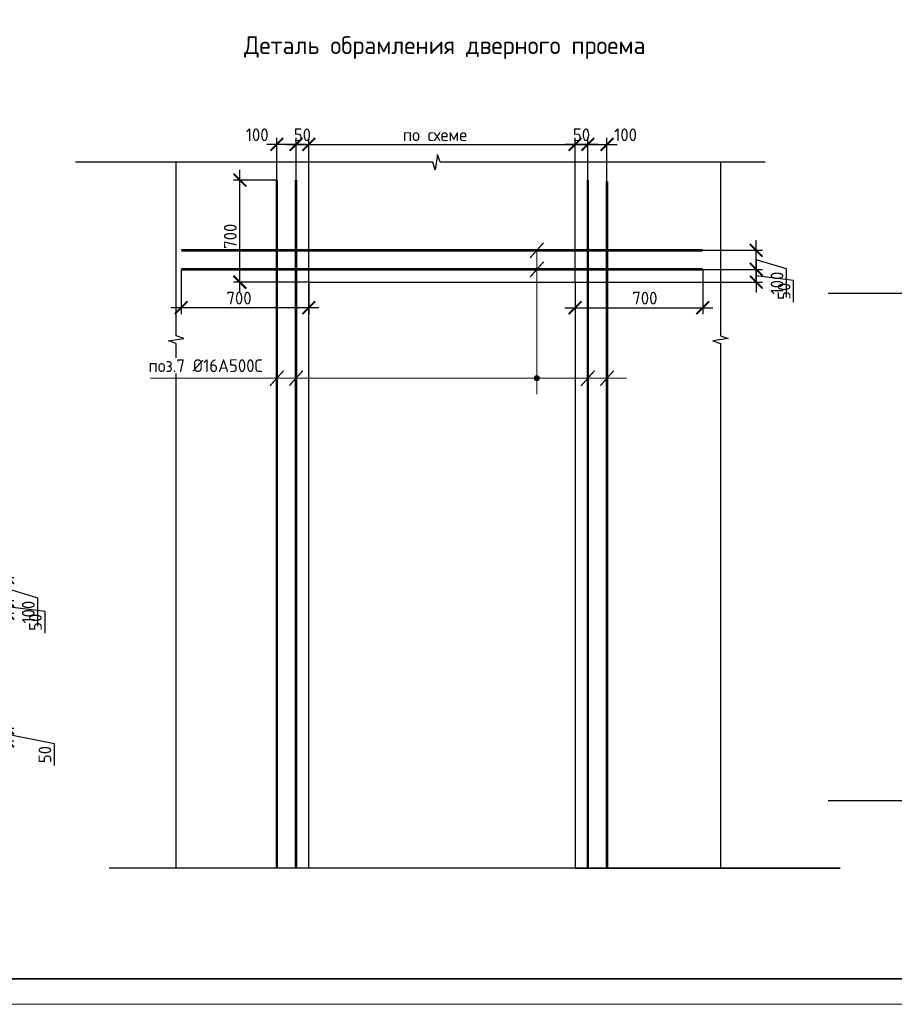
# Model space of a CAD drawing. Header units: millimetres. Extents: x 247266 to 730847, y -636031 to 10052.
# Tile 170 of 256: x 550922 to 568062, y -281741 to -262452. Entities that reach past the tile are written whole.
import ezdxf

# ---------------------------------------------------------------- set-up
doc = ezdxf.new("R2010")
doc.units = ezdxf.units.MM
for name, color, linetype, lineweight in [('Арматура', 7, 'Continuous', 40), ('Выноски', 7, 'Continuous', 20), ('подоснова', 7, 'Continuous', 5), ('размер', 7, 'Continuous', 25), ('ТОНКИЕ', 7, 'Continuous', 9), ('Узлы', 7, 'Continuous', 0)]:
    doc.layers.add(name, color=color, linetype=linetype, lineweight=lineweight)
doc.layers.add('РАЗМЕРЫ', color=7, linetype='Continuous')
doc.layers.add('ТОЛСТЫЕ_ОСНОВНЫЕ', color=7, linetype='Continuous')
doc.styles.add('GOST-2.304_Type-B', font='GOST_Common.ttf')
doc.dimstyles.new('5х', dxfattribs={"dimscale": 100, "dimtxt": 2.5, "dimasz": 2.5, "dimexe": 1.25, "dimexo": 0, "dimtad": 1, "dimdec": 0, "dimlfac": 0.2, "dimtxsty": 'GOST-2.304_Type-B', "dimblk": 'ARCHTICK', "dimcen": 2.5, "dimdle": 2, "dimadec": 0, "dimazin": 2, "dimtfac": 0.75, "dimtdec": 0, "dimtmove": 1, "dimatfit": 3, "dimfxl": 1, "dimtolj": 1, "dimarcsym": 1})

# ---------------------------------------------------------------- blocks, each defined once
blk = doc.blocks.new('*U3684')
at = {"layer": 'ТОЛСТЫЕ_ОСНОВНЫЕ', "lineweight": 35}
blk.add_lwpolyline([(20, 5), (836, 5), (836, 589), (20, 589)], close=True, dxfattribs=at)
at = {"layer": 'ТОНКИЕ'}
blk.add_lwpolyline([(0, 0), (841, 0), (841, 594), (0, 594)], close=True, dxfattribs=at)
blk = doc.blocks.new('_ArchTick')
at = {"color": 0, "linetype": 'ByBlock', "const_width": 0.15}
blk.add_lwpolyline([(-0.5, -0.5), (0.5, 0.5)], dxfattribs=at)
blk = doc.blocks.new('*D2657')
at = {"layer": 'DEFPOINTS', "color": 0, "ltscale": 100}
for p in [(554087, -267345), (556587, -267595), (554087, -268095)]:
    blk.add_point(p, dxfattribs=at)
at = {"layer": 'РАЗМЕРЫ', "color": 0, "linetype": 'Continuous', "lineweight": -2}
for p, q in [((554087, -267345), (554087, -268220)), ((556587, -267595), (556587, -268220)), ((556787, -268095), (553887, -268095))]:
    blk.add_line(p, q, dxfattribs=at)
at = {"layer": 'РАЗМЕРЫ', "color": 0, "lineweight": -2, "ltscale": 100, "xscale": 250, "yscale": 250, "zscale": 250, "rotation": 180}
blk.add_blockref('_ArchTick', (554087, -268095), dxfattribs=at)
at = {"layer": 'РАЗМЕРЫ', "color": 0, "lineweight": -2, "ltscale": 100, "xscale": 250, "yscale": 250, "zscale": 250}
blk.add_blockref('_ArchTick', (556587, -268095), dxfattribs=at)
at = {"layer": 'РАЗМЕРЫ', "color": 0, "lineweight": 0, "ltscale": 100, "insert": (555220, -267907), "char_height": 250, "attachment_point": 5, "style": 'GOST-2.304_Type-B'}
blk.add_mtext('\\A1;700', dxfattribs=at)
blk = doc.blocks.new('*D2658')
at = {"layer": 'DEFPOINTS', "color": 0, "ltscale": 100}
for p in [(564306, -267345), (561806, -267595), (564306, -268095)]:
    blk.add_point(p, dxfattribs=at)
at = {"layer": 'РАЗМЕРЫ', "color": 0, "linetype": 'Continuous', "lineweight": -2}
for p, q in [((564306, -267345), (564306, -268220)), ((561806, -267595), (561806, -268220)), ((561606, -268095), (564506, -268095))]:
    blk.add_line(p, q, dxfattribs=at)
at = {"layer": 'РАЗМЕРЫ', "color": 0, "lineweight": -2, "ltscale": 100, "xscale": 250, "yscale": 250, "zscale": 250, "rotation": 180}
blk.add_blockref('_ArchTick', (561806, -268095), dxfattribs=at)
at = {"layer": 'РАЗМЕРЫ', "color": 0, "lineweight": -2, "ltscale": 100, "xscale": 250, "yscale": 250, "zscale": 250}
blk.add_blockref('_ArchTick', (564306, -268095), dxfattribs=at)
at = {"layer": 'РАЗМЕРЫ', "color": 0, "lineweight": 0, "ltscale": 100, "insert": (563173, -267907), "char_height": 250, "attachment_point": 5, "style": 'GOST-2.304_Type-B'}
blk.add_mtext('\\A1;700', dxfattribs=at)
blk = doc.blocks.new('*D2659')
at = {"layer": 'DEFPOINTS', "color": 0, "ltscale": 100}
for p in [(561806, -264895), (562056, -265595), (561806, -267595)]:
    blk.add_point(p, dxfattribs=at)
at = {"layer": 'РАЗМЕРЫ', "color": 0, "linetype": 'Continuous', "lineweight": -2}
for p, q in [((561806, -267595), (561806, -264770)), ((562056, -265595), (562056, -264770)), ((562256, -264895), (561606, -264895))]:
    blk.add_line(p, q, dxfattribs=at)
at = {"layer": 'РАЗМЕРЫ', "color": 0, "lineweight": -2, "ltscale": 100, "xscale": 250, "yscale": 250, "zscale": 250, "rotation": 180}
blk.add_blockref('_ArchTick', (561806, -264895), dxfattribs=at)
at = {"layer": 'РАЗМЕРЫ', "color": 0, "lineweight": -2, "ltscale": 100, "xscale": 250, "yscale": 250, "zscale": 250}
blk.add_blockref('_ArchTick', (562056, -264895), dxfattribs=at)
at = {"layer": 'РАЗМЕРЫ', "color": 0, "lineweight": 0, "ltscale": 100, "insert": (561931, -264707), "char_height": 250, "attachment_point": 5, "style": 'GOST-2.304_Type-B'}
blk.add_mtext('\\A1;50', dxfattribs=at)
blk = doc.blocks.new('*D2660')
at = {"layer": 'DEFPOINTS', "color": 0, "ltscale": 100}
for p in [(562431, -264895), (562056, -265595), (562431, -265622)]:
    blk.add_point(p, dxfattribs=at)
at = {"layer": 'РАЗМЕРЫ', "color": 0, "linetype": 'Continuous', "lineweight": -2}
for p, q in [((562056, -265595), (562056, -264770)), ((562431, -265622), (562431, -264770)), ((561856, -264895), (562631, -264895))]:
    blk.add_line(p, q, dxfattribs=at)
at = {"layer": 'РАЗМЕРЫ', "color": 0, "lineweight": -2, "ltscale": 100, "xscale": 250, "yscale": 250, "zscale": 250, "rotation": 180}
blk.add_blockref('_ArchTick', (562056, -264895), dxfattribs=at)
at = {"layer": 'РАЗМЕРЫ', "color": 0, "lineweight": -2, "ltscale": 100, "xscale": 250, "yscale": 250, "zscale": 250}
blk.add_blockref('_ArchTick', (562431, -264895), dxfattribs=at)
at = {"layer": 'РАЗМЕРЫ', "color": 0, "lineweight": 0, "ltscale": 100, "insert": (562796, -264707), "char_height": 250, "attachment_point": 5, "style": 'GOST-2.304_Type-B'}
blk.add_mtext('\\A1;100', dxfattribs=at)
blk = doc.blocks.new('*D2661')
at = {"layer": 'DEFPOINTS', "color": 0, "ltscale": 100}
for p in [(556587, -264895), (556337, -265595), (556587, -267595)]:
    blk.add_point(p, dxfattribs=at)
at = {"layer": 'РАЗМЕРЫ', "color": 0, "linetype": 'Continuous', "lineweight": -2}
for p, q in [((556337, -265595), (556337, -264770)), ((556587, -267595), (556587, -264770)), ((556137, -264895), (556787, -264895))]:
    blk.add_line(p, q, dxfattribs=at)
at = {"layer": 'РАЗМЕРЫ', "color": 0, "lineweight": -2, "ltscale": 100, "xscale": 250, "yscale": 250, "zscale": 250, "rotation": 180}
blk.add_blockref('_ArchTick', (556337, -264895), dxfattribs=at)
at = {"layer": 'РАЗМЕРЫ', "color": 0, "lineweight": -2, "ltscale": 100, "xscale": 250, "yscale": 250, "zscale": 250}
blk.add_blockref('_ArchTick', (556587, -264895), dxfattribs=at)
at = {"layer": 'РАЗМЕРЫ', "color": 0, "lineweight": 0, "ltscale": 100, "insert": (556462, -264707), "char_height": 250, "attachment_point": 5, "style": 'GOST-2.304_Type-B'}
blk.add_mtext('\\A1;50', dxfattribs=at)
blk = doc.blocks.new('*D2662')
at = {"layer": 'DEFPOINTS', "color": 0, "ltscale": 100}
for p in [(555962, -264895), (555962, -265595), (556337, -265595)]:
    blk.add_point(p, dxfattribs=at)
at = {"layer": 'РАЗМЕРЫ', "color": 0, "linetype": 'Continuous', "lineweight": -2}
for p, q in [((555962, -265595), (555962, -264770)), ((556337, -265595), (556337, -264770)), ((556537, -264895), (555762, -264895))]:
    blk.add_line(p, q, dxfattribs=at)
at = {"layer": 'РАЗМЕРЫ', "color": 0, "lineweight": -2, "ltscale": 100, "xscale": 250, "yscale": 250, "zscale": 250, "rotation": 180}
blk.add_blockref('_ArchTick', (555962, -264895), dxfattribs=at)
at = {"layer": 'РАЗМЕРЫ', "color": 0, "lineweight": -2, "ltscale": 100, "xscale": 250, "yscale": 250, "zscale": 250}
blk.add_blockref('_ArchTick', (556337, -264895), dxfattribs=at)
at = {"layer": 'РАЗМЕРЫ', "color": 0, "lineweight": 0, "ltscale": 100, "insert": (555577, -264707), "char_height": 250, "attachment_point": 5, "style": 'GOST-2.304_Type-B'}
blk.add_mtext('\\A1;100', dxfattribs=at)
blk = doc.blocks.new('*D2663')
at = {"layer": 'DEFPOINTS', "color": 0, "ltscale": 100}
for p in [(564306, -267345), (561806, -267595), (565356, -267595)]:
    blk.add_point(p, dxfattribs=at)
at = {"layer": 'РАЗМЕРЫ', "color": 0, "linetype": 'Continuous', "lineweight": -2}
for p, q in [((565356, -267145), (565356, -267795)), ((564306, -267345), (565481, -267345)), ((566089, -267560), (565356, -267470)), ((561806, -267595), (565481, -267595)), ((566089, -267985), (566089, -267560))]:
    blk.add_line(p, q, dxfattribs=at)
at = {"layer": 'РАЗМЕРЫ', "color": 0, "lineweight": -2, "ltscale": 100, "xscale": 250, "yscale": 250, "zscale": 250}
for p, rotation in [((565356, -267345), 90), ((565356, -267595), 270)]:
    blk.add_blockref('_ArchTick', p, dxfattribs=dict(at, rotation=rotation))
at = {"layer": 'РАЗМЕРЫ', "color": 0, "lineweight": 0, "ltscale": 100, "insert": (565901, -267773), "char_height": 250, "attachment_point": 5, "rotation": 90, "style": 'GOST-2.304_Type-B'}
blk.add_mtext('\\A1;50', dxfattribs=at)
blk = doc.blocks.new('*D2664')
at = {"layer": 'DEFPOINTS', "color": 0, "ltscale": 100}
for p in [(564306, -266970), (565356, -266970), (564306, -267345)]:
    blk.add_point(p, dxfattribs=at)
at = {"layer": 'РАЗМЕРЫ', "color": 0, "linetype": 'Continuous', "lineweight": -2}
for p, q in [((565356, -267545), (565356, -266770)), ((564306, -266970), (565481, -266970)), ((564306, -267345), (565481, -267345)), ((565950, -267336), (565356, -267157)), ((565950, -267886), (565950, -267336))]:
    blk.add_line(p, q, dxfattribs=at)
at = {"layer": 'РАЗМЕРЫ', "color": 0, "lineweight": -2, "ltscale": 100, "xscale": 250, "yscale": 250, "zscale": 250}
for p, rotation in [((565356, -266970), 90), ((565356, -267345), 270)]:
    blk.add_blockref('_ArchTick', p, dxfattribs=dict(at, rotation=rotation))
at = {"layer": 'РАЗМЕРЫ', "color": 0, "lineweight": 0, "ltscale": 100, "insert": (565763, -267611), "char_height": 250, "attachment_point": 5, "rotation": 90, "style": 'GOST-2.304_Type-B'}
blk.add_mtext('\\A1;100', dxfattribs=at)
blk = doc.blocks.new('*D2665')
at = {"layer": 'DEFPOINTS', "color": 0, "ltscale": 100}
for p in [(561806, -264895), (556587, -266976), (561806, -267595)]:
    blk.add_point(p, dxfattribs=at)
at = {"layer": 'РАЗМЕРЫ', "color": 0, "linetype": 'Continuous', "lineweight": -2}
for p, q in [((556587, -266976), (556587, -264770)), ((561806, -267595), (561806, -264770)), ((556387, -264895), (562006, -264895))]:
    blk.add_line(p, q, dxfattribs=at)
at = {"layer": 'РАЗМЕРЫ', "color": 0, "lineweight": -2, "ltscale": 100, "xscale": 250, "yscale": 250, "zscale": 250, "rotation": 180}
blk.add_blockref('_ArchTick', (556587, -264895), dxfattribs=at)
at = {"layer": 'РАЗМЕРЫ', "color": 0, "lineweight": -2, "ltscale": 100, "xscale": 250, "yscale": 250, "zscale": 250}
blk.add_blockref('_ArchTick', (561806, -264895), dxfattribs=at)
at = {"layer": 'РАЗМЕРЫ', "color": 0, "lineweight": 0, "ltscale": 100, "insert": (559060, -264707), "char_height": 250, "attachment_point": 5, "style": 'GOST-2.304_Type-B'}
blk.add_mtext('\\A1;по схеме', dxfattribs=at)
blk = doc.blocks.new('*D2666')
at = {"layer": 'DEFPOINTS', "color": 0, "ltscale": 100}
for p in [(555237, -265595), (555962, -265595), (556587, -267595)]:
    blk.add_point(p, dxfattribs=at)
at = {"layer": 'РАЗМЕРЫ', "color": 0, "linetype": 'Continuous', "lineweight": -2}
for p, q in [((555237, -267795), (555237, -265395)), ((555962, -265595), (555112, -265595)), ((556587, -267595), (555112, -267595))]:
    blk.add_line(p, q, dxfattribs=at)
at = {"layer": 'РАЗМЕРЫ', "color": 0, "lineweight": -2, "ltscale": 100, "xscale": 250, "yscale": 250, "zscale": 250}
for p, rotation in [((555237, -265595), 90), ((555237, -267595), 270)]:
    blk.add_blockref('_ArchTick', p, dxfattribs=dict(at, rotation=rotation))
at = {"layer": 'РАЗМЕРЫ', "color": 0, "lineweight": 0, "ltscale": 100, "insert": (555049, -266695), "char_height": 250, "attachment_point": 5, "rotation": 90, "style": 'GOST-2.304_Type-B'}
blk.add_mtext('\\A1;700', dxfattribs=at)
blk = doc.blocks.new('*D2673')
at = {"layer": 'DEFPOINTS', "color": 0, "ltscale": 100}
for p in [(549635, -273830), (547135, -274080), (550685, -274080)]:
    blk.add_point(p, dxfattribs=at)
at = {"layer": 'РАЗМЕРЫ', "color": 0, "linetype": 'Continuous', "lineweight": -2}
for p, q in [((550685, -273630), (550685, -274280)), ((549635, -273830), (550810, -273830)), ((547135, -274080), (550810, -274080)), ((551418, -274045), (550685, -273955)), ((551418, -274470), (551418, -274045))]:
    blk.add_line(p, q, dxfattribs=at)
at = {"layer": 'РАЗМЕРЫ', "color": 0, "lineweight": -2, "ltscale": 100, "xscale": 250, "yscale": 250, "zscale": 250}
for p, rotation in [((550685, -273830), 90), ((550685, -274080), 270)]:
    blk.add_blockref('_ArchTick', p, dxfattribs=dict(at, rotation=rotation))
at = {"layer": 'РАЗМЕРЫ', "color": 0, "lineweight": 0, "ltscale": 100, "insert": (551230, -274257), "char_height": 250, "attachment_point": 5, "rotation": 90, "style": 'GOST-2.304_Type-B'}
blk.add_mtext('\\A1;50', dxfattribs=at)
blk = doc.blocks.new('*D2674')
at = {"layer": 'DEFPOINTS', "color": 0, "ltscale": 100}
for p in [(549635, -273380), (550685, -273380), (549635, -273830)]:
    blk.add_point(p, dxfattribs=at)
at = {"layer": 'РАЗМЕРЫ', "color": 0, "linetype": 'Continuous', "lineweight": -2}
for p, q in [((550685, -274030), (550685, -273180)), ((549635, -273380), (550810, -273380)), ((551279, -273783), (550685, -273605)), ((549635, -273830), (550810, -273830)), ((551279, -274333), (551279, -273783))]:
    blk.add_line(p, q, dxfattribs=at)
at = {"layer": 'РАЗМЕРЫ', "color": 0, "lineweight": -2, "ltscale": 100, "xscale": 250, "yscale": 250, "zscale": 250}
for p, rotation in [((550685, -273380), 90), ((550685, -273830), 270)]:
    blk.add_blockref('_ArchTick', p, dxfattribs=dict(at, rotation=rotation))
at = {"layer": 'РАЗМЕРЫ', "color": 0, "lineweight": 0, "ltscale": 100, "insert": (551091, -274058), "char_height": 250, "attachment_point": 5, "rotation": 90, "style": 'GOST-2.304_Type-B'}
blk.add_mtext('\\A1;100', dxfattribs=at)
blk = doc.blocks.new('*D2677')
at = {"layer": 'DEFPOINTS', "color": 0, "ltscale": 100}
for p in [(547135, -276330), (550685, -276330), (549635, -276580)]:
    blk.add_point(p, dxfattribs=at)
at = {"layer": 'РАЗМЕРЫ', "color": 0, "linetype": 'Continuous', "lineweight": -2}
for p, q in [((550685, -276780), (550685, -276130)), ((547135, -276330), (550810, -276330)), ((549635, -276580), (550810, -276580)), ((551604, -276636), (550685, -276455)), ((551604, -277061), (551604, -276636))]:
    blk.add_line(p, q, dxfattribs=at)
at = {"layer": 'РАЗМЕРЫ', "color": 0, "lineweight": -2, "ltscale": 100, "xscale": 250, "yscale": 250, "zscale": 250}
for p, rotation in [((550685, -276330), 90), ((550685, -276580), 270)]:
    blk.add_blockref('_ArchTick', p, dxfattribs=dict(at, rotation=rotation))
at = {"layer": 'РАЗМЕРЫ', "color": 0, "lineweight": 0, "ltscale": 100, "insert": (551416, -276849), "char_height": 250, "attachment_point": 5, "rotation": 90, "style": 'GOST-2.304_Type-B'}
blk.add_mtext('\\A1;50', dxfattribs=at)

msp = doc.modelspace()

# ---------------------------------------------------------------- hatches: boundary and pattern name
at = {"layer": 'РАЗМЕРЫ'}
h = msp.add_hatch(color=256, dxfattribs=at)
h.dxf.hatch_style = 1
h.paths.add_polyline_path([(561056.15, -269425.58), (561056.15, -269475.58), (561106.15, -269475.58, 0.41421356)])
h.paths.add_polyline_path([(561106.15, -269475.58), (561056.15, -269475.58), (561056.15, -269525.58, 0.41421356)])
h.paths.add_polyline_path([(561056.15, -269475.58), (561006.15, -269475.58, 0.41421356), (561056.15, -269525.58)])
h.paths.add_polyline_path([(561056.15, -269425.58, 0.41421356), (561006.15, -269475.58), (561056.15, -269475.58)])

# ---------------------------------------------------------------- linework, layer by layer
at = {"layer": 'Арматура', "const_width": 50}
for points in [[(555961.93, -279076.44), (555961.93, -265594.98)], [(556336.93, -279076.44), (556336.93, -265594.98)], [(562056.15, -279076.44), (562056.15, -265594.98)], [(562431.15, -279076.44), (562431.15, -265622.18)], [(564306.15, -266969.98), (554086.93, -266969.98)], [(564306.15, -267344.98), (554086.93, -267344.98)]]:
    msp.add_lwpolyline(points, dxfattribs=at)
at = {"layer": 'Выноски', "ltscale": 0.1}
for p, q in [((561056.15, -266969.98), (561056.15, -269790.89)), ((553487.74, -269475.58), (562815.66, -269475.58))]:
    msp.add_line(p, q, dxfattribs=at)
at = {"layer": 'Выноски', "ltscale": 0.1, "const_width": 25}
for points in [[(561189.27, -266820.72), (560923.02, -267119.23)], [(561189.27, -267195.72), (560923.02, -267494.23)], [(556095.06, -269326.33), (555828.8, -269624.84)], [(556470.06, -269326.33), (556203.8, -269624.84)], [(562189.27, -269326.33), (561923.02, -269624.84)], [(562564.27, -269326.33), (562298.02, -269624.84)]]:
    msp.add_lwpolyline(points, dxfattribs=at)
at = {"layer": 'Выноски'}
msp.add_circle((561056.15, -269475.58), 50, dxfattribs=at)
at = {"layer": 'размер'}
for p, q in [((567001.13, -279076.44), (552677.28, -279076.44)), ((561806.15, -279076.44), (567001.13, -279076.44))]:
    msp.add_line(p, q, dxfattribs=at)
msp.add_lwpolyline([(556586.93, -267594.98), (561806.15, -267594.98), (561806.15, -279076.44), (556586.93, -279076.44)], close=True, dxfattribs=at)
at = {"layer": 'РАЗМЕРЫ'}
for points in [[(565530.67, -265244.98), (559164.52, -265244.98), (559112.07, -265094.98), (559062.07, -265394.98), (559014.96, -265244.98), (552017.86, -265244.98)], [(553986.93, -279076.44), (553986.93, -268797.42), (553836.93, -268744.98), (554136.93, -268694.98), (553986.93, -268647.86), (553986.93, -265244.98)], [(564656.15, -265244.98), (564656.15, -268647.86), (564806.15, -268694.98), (564506.15, -268744.98), (564656.15, -268797.42), (564656.15, -279076.44)], [(580275.6, -267818.77), (573909.45, -267818.77), (573857, -267668.77), (573807, -267968.77), (573759.88, -267818.77), (566762.79, -267818.77)], [(580275.6, -277756.12), (573909.45, -277756.12), (573857, -277906.12), (573807, -277606.12), (573759.88, -277756.12), (566762.79, -277756.12)]]:
    msp.add_lwpolyline(points, dxfattribs=at)

# ---------------------------------------------------------------- block references
at = {"xscale": 100, "yscale": 100, "zscale": 100}
msp.add_blockref('*U3684', (526994.57, -281741.36, 3100), dxfattribs=at)

# ---------------------------------------------------------------- texts
at = {"layer": 'Узлы', "linetype": 'Continuous', "lineweight": 0, "insert": (559252.53, -262999.39), "char_height": 350, "width": 10464.9604, "attachment_point": 5, "style": 'GOST-2.304_Type-B'}
msp.add_mtext('Деталь обрамления дверного проема', dxfattribs=at)

# ---------------------------------------------------------------- dimensions: what is measured, and where the dimension line sits
at = {"layer": 'РАЗМЕРЫ', "linetype": 'Continuous', "lineweight": 0}
for base, p1, p2, text, picture, middle in [((561806.15, -264894.98), (556586.93, -266976.27), (561806.15, -267594.98), 'по схеме', '*D2665', (559060.11, -264894.98)), ((555961.93, -264894.98), (556336.93, -265594.98), (555961.93, -265594.98), '100', '*D2662', (555576.89, -264894.98)), ((562431.15, -264894.98), (562056.15, -265594.98), (562431.15, -265622.18), '100', '*D2660', (562796.14, -264894.98)), ((554086.93, -268094.98), (556586.93, -267594.98), (554086.93, -267344.98), '700', '*D2657', (555220.11, -268094.98))]:
    dim = msp.add_linear_dim(base=base, p1=p1, p2=p2, text=text, dimstyle='5х', dxfattribs=at)
    dim.commit()
    dim.dimension.update_dxf_attribs({"geometry": picture, "text_midpoint": middle, "dimtype": 160})
for base, p1, p2, picture, middle in [((556586.93, -264894.98), (556336.93, -265594.98), (556586.93, -267594.98), '*D2661', (556461.93, -264894.98)), ((561806.15, -264894.98), (562056.15, -265594.98), (561806.15, -267594.98), '*D2659', (561931.15, -264894.98))]:
    dim = msp.add_linear_dim(base=base, p1=p1, p2=p2, dimstyle='5х', dxfattribs=at)
    dim.commit()
    dim.dimension.update_dxf_attribs({"geometry": picture, "text_midpoint": middle, "dimtype": 160})
for base, p1, p2, angle, picture, middle in [((555236.93, -265594.98), (556586.93, -267594.98), (555961.78, -265594.98), 90, '*D2666', (555236.93, -266694.98)), ((564306.15, -268094.98), (561806.15, -267594.98), (564306.15, -267344.98), 180, '*D2658', (563172.96, -268094.98))]:
    dim = msp.add_linear_dim(base=base, p1=p1, p2=p2, angle=angle, text='700', dimstyle='5х', dxfattribs=at)
    dim.commit()
    dim.dimension.update_dxf_attribs({"geometry": picture, "text_midpoint": middle, "dimtype": 160})
for base, p1, p2, picture, middle in [((565356.15, -266969.98), (564306.15, -267344.98), (564306.15, -266969.98), '*D2664', (565762.65, -267398.21)), ((550684.66, -273379.58), (549634.66, -273829.58), (549634.66, -273379.58), '*D2674', (551091.16, -273845.32))]:
    dim = msp.add_linear_dim(base=base, p1=p1, p2=p2, angle=90, text='100', dimstyle='5х', dxfattribs=at)
    dim.commit()
    dim.dimension.update_dxf_attribs({"geometry": picture, "text_midpoint": middle})
for base, p1, p2, angle, picture, middle in [((565356.15, -267594.98), (564306.15, -267344.98), (561806.15, -267594.98), 90, '*D2663', (566089.02, -267622.46)), ((550684.66, -274079.58), (549634.66, -273829.58), (547134.66, -274079.58), 90, '*D2673', (551417.53, -274107.07)), ((550684.66, -276329.58), (549634.66, -276579.58), (547134.66, -276329.58), 270, '*D2677', (551603.92, -276698.49))]:
    dim = msp.add_linear_dim(base=base, p1=p1, p2=p2, angle=angle, dimstyle='5х', dxfattribs=at)
    dim.commit()
    dim.dimension.update_dxf_attribs({"geometry": picture, "text_midpoint": middle, "dimtype": 160})

# ---------------------------------------------------------------- next in the draw order: texts
at = {"layer": 'подоснова', "ltscale": 0.3, "insert": (553443.31, -269105.03), "char_height": 250, "attachment_point": 1, "style": 'GOST-2.304_Type-B', "bg_fill": 3, "box_fill_scale": 1.1, "bg_fill_color": 256, "bg_fill_transparency": 0}
msp.add_mtext('поз.7 %%C16А500С', dxfattribs=at)

doc.saveas('drawing.dxf')
